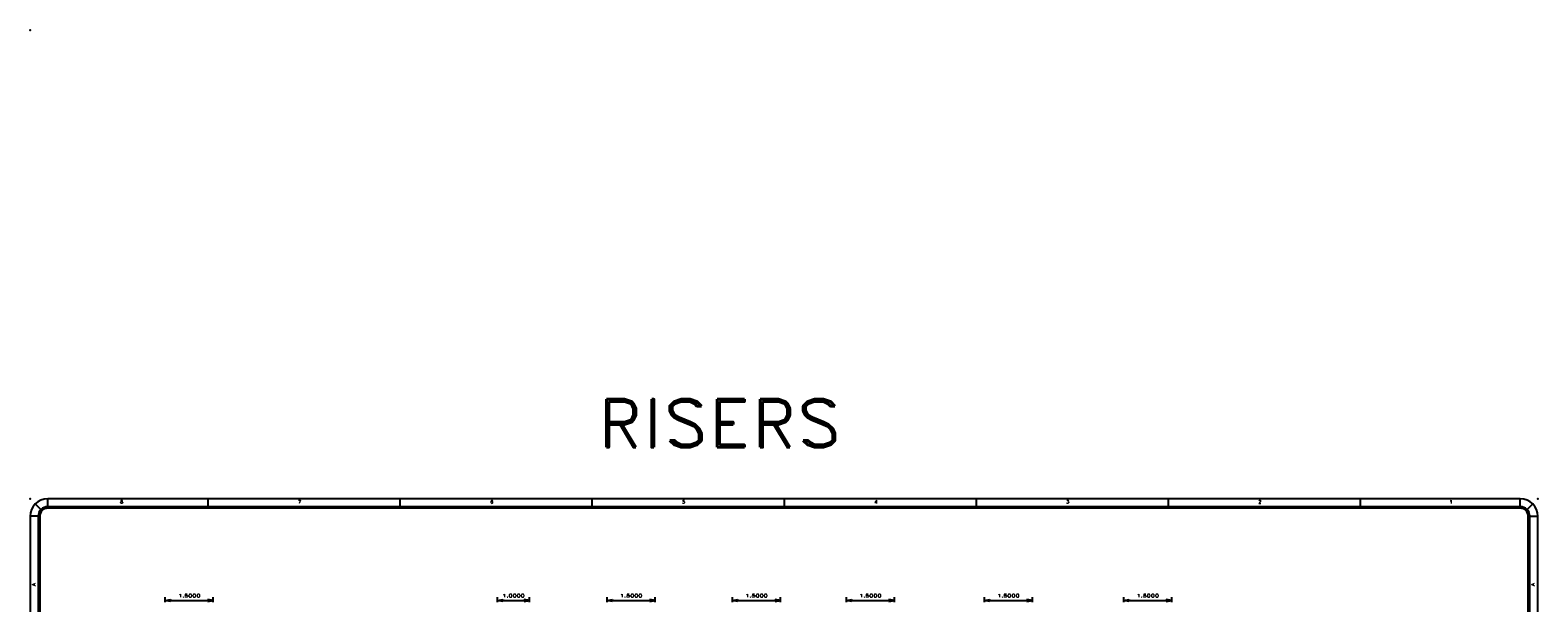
# Model space of a CAD drawing. Header units: inches. Extents: x 3 to 351, y 4 to 271.
# Tile 17 of 256: x 50 to 97, y 36 to 54. Entities that reach past the tile are written whole.
import ezdxf
from ezdxf.enums import TextEntityAlignment as Align

# ---------------------------------------------------------------- set-up
doc = ezdxf.new("R2010")
doc.units = ezdxf.units.IN
doc.header["$LTSCALE"] = 0.5
doc.header["$MEASUREMENT"] = 0
for name, color, linetype in [('DSS', 7, 'Continuous'), ('PLOTVIEW1', 7, 'Continuous'), ('STR_1', 7, 'Continuous')]:
    doc.layers.add(name, color=color, linetype=linetype)
doc.styles.add('VERO0-Simplex', font='simplex_.ttf')
doc.styles.add('VERO5-RomanD', font='romand__.ttf')

# ---------------------------------------------------------------- blocks, each defined once
blk = doc.blocks.new('ArrowheadClosed')
at = {"color": 0}
for p, q in [((0, 0), (-1, 0.18)), ((-1, 0.18), (-1, -0.18)), ((-1, -0.18), (0, 0))]:
    blk.add_line(p, q, dxfattribs=at)

msp = doc.modelspace()

# ---------------------------------------------------------------- linework, layer by layer
at = {"layer": 'DSS', "color": 56, "linetype": 'Continuous'}
for p, q in [((54.424, 36.516), (54.424, 36.666)), ((54.424, 36.566), (55.924, 36.566)), ((55.924, 36.516), (55.924, 36.666)), ((64.804, 36.516), (64.804, 36.666)), ((64.804, 36.566), (65.804, 36.566)), ((65.804, 36.516), (65.804, 36.666)), ((68.229, 36.516), (68.229, 36.666)), ((68.229, 36.566), (69.729, 36.566)), ((69.729, 36.516), (69.729, 36.666)), ((72.144, 36.516), (72.144, 36.666)), ((72.144, 36.566), (73.644, 36.566)), ((73.644, 36.516), (73.644, 36.666)), ((75.699, 36.516), (75.699, 36.666)), ((75.699, 36.566), (77.199, 36.566)), ((77.199, 36.516), (77.199, 36.666)), ((80.012, 36.516), (80.012, 36.666)), ((80.012, 36.566), (81.512, 36.566)), ((81.512, 36.516), (81.512, 36.666)), ((84.365, 36.516), (84.365, 36.666)), ((84.365, 36.566), (85.865, 36.566)), ((85.865, 36.516), (85.865, 36.666))]:
    msp.add_line(p, q, dxfattribs=at)
at = {"layer": 'PLOTVIEW1', "color": 97, "linetype": 'Continuous'}
for p, q in [((50.54, 39.41), (50.363, 39.586)), ((96.752, 39.748), (50.752, 39.748)), ((50.752, 39.498), (50.752, 39.748)), ((55.752, 39.748), (55.752, 39.498)), ((61.752, 39.748), (61.752, 39.498)), ((67.752, 39.748), (67.752, 39.498)), ((73.752, 39.748), (73.752, 39.498)), ((79.752, 39.748), (79.752, 39.498)), ((85.752, 39.748), (85.752, 39.498)), ((91.752, 39.748), (91.752, 39.498)), ((96.752, 39.498), (96.752, 39.748)), ((96.964, 39.41), (97.141, 39.586)), ((50.202, 39.198), (50.202, 5.198)), ((50.452, 39.198), (50.202, 39.198)), ((50.452, 39.198), (50.452, 5.198)), ((50.502, 39.198), (50.502, 5.198)), ((96.752, 39.498), (50.752, 39.498)), ((96.752, 39.448), (50.752, 39.448)), ((97.002, 5.198), (97.002, 39.198)), ((97.052, 5.198), (97.052, 39.198)), ((97.052, 39.198), (97.302, 39.198)), ((97.302, 5.198), (97.302, 39.198))]:
    msp.add_line(p, q, dxfattribs=at)
for centre, radius, start, end in [((50.752, 39.198), 0.55, 90, 180), ((96.752, 39.198), 0.55, 0, 90), ((50.752, 39.198), 0.3, 90, 180), ((50.752, 39.198), 0.25, 90, 180), ((96.752, 39.198), 0.3, 0, 90), ((96.752, 39.198), 0.25, 0, 90)]:
    msp.add_arc(centre, radius, start, end, dxfattribs=at)
at = {"layer": 'PLOTVIEW1', "color": 56, "linetype": 'Continuous'}
for p in [(50.202, 54.398), (97.302, 39.748)]:
    msp.add_point(p, dxfattribs=at)
at = {"layer": 'PLOTVIEW1', "color": 97, "linetype": 'Continuous'}
msp.add_point((50.202, 39.748), dxfattribs=at)

# ---------------------------------------------------------------- block references
at = {"layer": 'DSS', "color": 56, "linetype": 'Continuous', "extrusion": (0, 0, -1), "xscale": 0.170138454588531, "yscale": 0.170138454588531, "zscale": 0.170138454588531}
for p in [(-54.424, 36.566), (-64.804, 36.566), (-68.229, 36.566), (-72.144, 36.566), (-75.699, 36.566), (-80.012, 36.566), (-84.365, 36.566)]:
    msp.add_blockref('ArrowheadClosed', p, dxfattribs=at)
at = {"layer": 'DSS', "color": 56, "linetype": 'Continuous', "xscale": 0.170138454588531, "yscale": 0.170138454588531, "zscale": 0.170138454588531}
for p in [(55.924, 36.566), (65.804, 36.566), (69.729, 36.566), (73.644, 36.566), (77.199, 36.566), (81.512, 36.566), (85.865, 36.566)]:
    msp.add_blockref('ArrowheadClosed', p, dxfattribs=at)

# ---------------------------------------------------------------- texts
at = {"layer": 'DSS', "color": 230, "linetype": 'Continuous', "style": 'VERO0-Simplex', "width": 1.410379}
for s, p, p2 in [('1.5000', (54.824, 36.666), (55.524, 36.666)), ('1.0000', (64.954, 36.666), (65.654, 36.666)), ('1.5000', (68.629, 36.666), (69.329, 36.666)), ('1.5000', (72.544, 36.666), (73.244, 36.666)), ('1.5000', (76.099, 36.666), (76.799, 36.666)), ('1.5000', (80.412, 36.666), (81.112, 36.666)), ('1.5000', (84.765, 36.666), (85.465, 36.666))]:
    msp.add_text(s, height=0.1, dxfattribs=at).set_placement(p, p2, align=Align.FIT)
at = {"layer": 'PLOTVIEW1', "color": 56, "linetype": 'Continuous', "style": 'VERO5-RomanD', "width": 1.000527}
for s, p, p2 in [('8', (53.013, 39.6), (53.107, 39.6)), ('7', (58.568, 39.6), (58.662, 39.6)), ('6', (64.577, 39.6), (64.671, 39.6)), ('5', (70.568, 39.6), (70.662, 39.6)), ('4', (76.577, 39.6), (76.671, 39.6)), ('3', (82.568, 39.6), (82.662, 39.6)), ('2', (88.568, 39.6), (88.662, 39.6)), ('1', (94.539, 39.6), (94.633, 39.6))]:
    msp.add_text(s, height=0.1, dxfattribs=at).set_placement(p, p2, align=Align.FIT)
for p, p2 in [((50.366, 37.013), (50.366, 37.107)), ((97.202, 37.013), (97.202, 37.107))]:
    msp.add_text('A', height=0.1, rotation=90, dxfattribs=at).set_placement(p, p2, align=Align.FIT)
at = {"layer": 'STR_1', "color": 7, "linetype": 'Continuous', "style": 'VERO5-RomanD', "width": 1.000983}
msp.add_text('RISERS', height=1.5, dxfattribs=at).set_placement((67.924, 41.357), (75.555, 41.357), align=Align.FIT)

doc.saveas('drawing.dxf')
